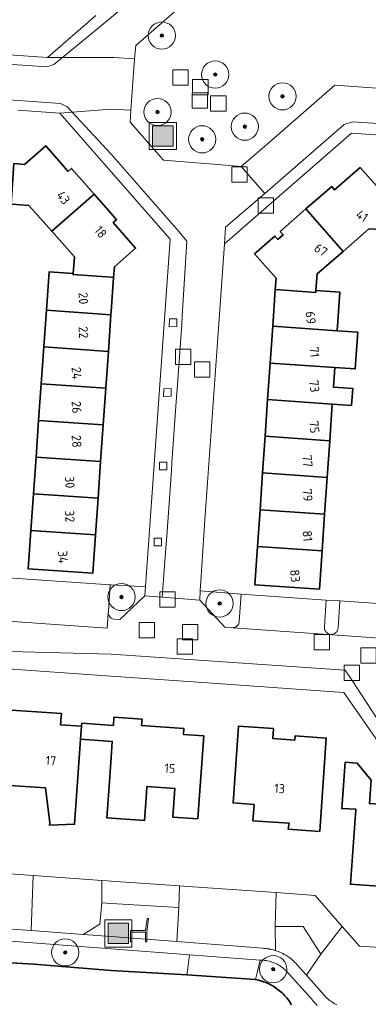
# Model space of a CAD drawing. Extents: x 154222 to 160093, y 456746 to 462495.
# Tile 131 of 254: x 157987 to 158038, y 461199 to 461344. Entities that reach past the tile are written whole.
import ezdxf
from ezdxf.enums import TextEntityAlignment as Align

# ---------------------------------------------------------------- set-up
doc = ezdxf.new("R2010")
doc.units = 0
doc.header["$LTSCALE"] = 0.75
doc.layers.get('0').update_dxf_attribs({"linetype": 'CONTINUOUS'})
for name, color, linetype, lineweight in [('B-XX-GK-BESCHOEIING-G', 252, 'GK-BESCHOEIING', 35), ('B-XX-GR-BEPLANTING_CULTUUR_BOSPLANTSOEN-GV', 252, 'CONTINUOUS', 18), ('B-XX-GR-BEPLANTING_CULTUUR_HEESTERS-GV', 252, 'CONTINUOUS', 18), ('B-XX-GR-BOOM-S', 252, 'CONTINUOUS', 25), ('B-XX-IE-MEUBILAIR_WEGMEUBILAIR-S', 252, 'CONTINUOUS', 25), ('B-XX-OG-BEBOUWING-GV', 6, 'CONTINUOUS', 35), ('B-XX-OG-BEBOUWING-T18', 1, 'CONTINUOUS', 18), ('B-XX-OG-TERREIN_CULTUURSCHEIDING-GV', 252, 'CONTINUOUS', 18), ('B-XX-OG-TERREIN_ERF-GV', 252, 'CONTINUOUS', 18), ('B-XX-OG-TERREIN_ONBEGROEID-GV', 252, 'CONTINUOUS', 18), ('B-XX-OG-WATER_SLOOT-GV', 252, 'CONTINUOUS', 18), ('B-XX-RI-GWA_RIOOLPUT-S', 252, 'CONTINUOUS', 25), ('B-XX-VH-VERHARDING_BETONSTRAATSTEEN-GV', 252, 'CONTINUOUS', 18), ('B-XX-VH-VERHARDING_TEGEL-GV', 252, 'CONTINUOUS', 18)]:
    doc.layers.add(name, color=color, linetype=linetype, lineweight=lineweight)
doc.styles.add('NLCS-ISO-M-T18', font='NLCS-ISO.ttf', dxfattribs={"height": 1.8})
doc.linetypes.add('GK-BESCHOEIING', pattern='A,30,-5,[1,NLCS.SHX,S=1,R=0,X=0,Y=0],-5', length=40)

# ---------------------------------------------------------------- blocks, each defined once
blk = doc.blocks.new('SIE-WEG_AFVALBAK-SO')
at = {"linetype": 'ByBlock', "lineweight": 18}
h = blk.add_hatch(color=0, dxfattribs=at)
h.dxf.hatch_style = 1
h.paths.add_polyline_path([(-1.5, -1.5), (1.5, -1.5), (1.5, 1.5), (-1.5, 1.5)])
at = {"color": 0, "linetype": 'ByBlock', "lineweight": 18}
for points in [[(-2, -2), (2, -2), (2, 2), (-2, 2)], [(-1.5, -1.5), (1.5, -1.5), (1.5, 1.5), (-1.5, 1.5)]]:
    blk.add_lwpolyline(points, close=True, dxfattribs=at)
blk = doc.blocks.new('SRI-PUT_INSPECTIEPUT_RIOOLPUT-SO')
at = {"color": 0, "linetype": 'ByBlock', "lineweight": 18}
blk.add_lwpolyline([(-1.125, -1.125), (1.125, -1.125), (1.125, 1.125), (-1.125, 1.125)], close=True, dxfattribs=at)
blk = doc.blocks.new('SIE-WEG_ZITBANK-SO')
at = {"color": 0, "linetype": 'ByBlock', "lineweight": 18}
blk.add_lwpolyline([(-0.91, -1.63), (-0.91, -0.2), (1.09, -0.2), (1.09, -1.63), (1.29, -1.63), (1.29, -0.21), (1.54, 1.78), (1.33, 1.78), (1.11, 0), (-1.11, 0), (-1.11, -1.63)], close=True, dxfattribs=at)
blk = doc.blocks.new('SGR-BOOM_01-SO')
at = {"linetype": 'ByBlock', "lineweight": 18}
h = blk.add_hatch(color=0, dxfattribs=at)
h.dxf.hatch_style = 1
edge = h.paths.add_edge_path()
edge.add_arc((0, 0), 0.25, 0, 360)
at = {"color": 0, "linetype": 'ByBlock', "lineweight": 18}
for radius in [2, 0.25]:
    blk.add_circle((0, 0), radius, dxfattribs=at)

msp = doc.modelspace()

# ---------------------------------------------------------------- linework, layer by layer
at = {"layer": 'B-XX-GK-BESCHOEIING-G'}
msp.add_lwpolyline([(158026.44, 461199.32), (158026.314, 461199.532), (158026.181, 461199.74), (158026.041, 461199.943), (158025.894, 461200.142), (158025.742, 461200.336), (158025.583, 461200.524), (158025.417, 461200.708), (158025.247, 461200.886), (158025.07, 461201.059), (158024.888, 461201.225), (158024.701, 461201.386), (158024.508, 461201.54), (158024.311, 461201.689), (158024.109, 461201.83), (158023.902, 461201.965), (158023.691, 461202.094), (158023.476, 461202.215), (158023.257, 461202.33), (158023.035, 461202.437), (158022.809, 461202.537), (158022.581, 461202.63), (158022.349, 461202.715), (158022.115, 461202.792), (158021.878, 461202.862), (158021.639, 461202.925), (158021.398, 461202.979), (158021.172, 461203.023), (158011.09, 461203.722), (158000, 461204.347), (157988.65, 461205.29), (157985.317, 461205.476)], dxfattribs=at)
at = {"layer": 'B-XX-GR-BEPLANTING_CULTUUR_BOSPLANTSOEN-GV'}
for points in [[(157998.617, 461217.593), (157988.56, 461218.301), (157988.275, 461210.231), (157995.902, 461209.653), (157998.31, 461211.149), (157998.611, 461214.303)], [(158011.975, 461216.654), (158010.02, 461216.791), (158009.913, 461213.614), (158009.625, 461208.595), (158022.224, 461207.616), (158022.351, 461207.61), (158022.478, 461207.601), (158022.605, 461207.59), (158022.731, 461207.577), (158022.858, 461207.562), (158022.984, 461207.544), (158023.109, 461207.524), (158023.176, 461207.512), (158023.235, 461207.502), (158023.36, 461207.477), (158023.484, 461207.451), (158023.608, 461207.422), (158023.731, 461207.391), (158023.854, 461207.357), (158023.977, 461207.322), (158024.098, 461207.284), (158024.027, 461210.835), (158024.197, 461215.792)], [(158021.828, 461205.888), (158011.471, 461206.674), (158011.218, 461204.715), (158011.09, 461203.722), (158021.172, 461203.023), (158021.395, 461203.999)]]:
    msp.add_lwpolyline(points, close=True, dxfattribs=at)
msp.add_lwpolyline([(158049.462, 461207.093), (158036.421, 461207.913), (158033.887, 461210.832), (158030.754, 461206.746), (158028.629, 461203.673), (158031.572, 461200.355), (158031.745, 461200.203), (158031.923, 461200.056), (158032.106, 461199.916), (158032.293, 461199.783), (158032.485, 461199.656), (158032.682, 461199.535), (158032.882, 461199.422), (158033.087, 461199.316)], dxfattribs=at)
at = {"layer": 'B-XX-GR-BEPLANTING_CULTUUR_HEESTERS-GV'}
for points in [[(158000, 461260.961), (157999.85, 461260.97), (157999.58, 461257.1), (157999.568, 461256.817), (157999.637, 461256.542), (157999.786, 461256.295), (158000, 461256.103), (158000.189, 461255.999), (158000.4, 461255.95), (158001.28, 461255.9), (158004.94, 461259.36), (158005.033, 461260.673)], [(158019.07, 461259.6), (158013.066, 461260.077), (158012.98, 461258.75), (158016.67, 461254.79), (158017.69, 461254.7), (158017.829, 461254.69), (158017.953, 461254.703), (158018.04, 461254.719), (158018.124, 461254.744), (158018.206, 461254.776), (158018.285, 461254.815), (158018.36, 461254.862), (158018.43, 461254.915), (158018.495, 461254.974), (158018.555, 461255.038), (158018.608, 461255.108), (158018.655, 461255.183), (158018.695, 461255.261), (158018.728, 461255.343), (158018.753, 461255.427), (158018.77, 461255.514), (158018.78, 461255.601), (158018.78, 461255.61)], [(158033.55, 461258.61), (158031.53, 461258.75), (158031.27, 461254.8), (158031.27, 461254.797), (158031.266, 461254.708), (158031.27, 461254.618), (158031.282, 461254.53), (158031.302, 461254.442), (158031.329, 461254.357), (158031.364, 461254.274), (158031.407, 461254.195), (158031.456, 461254.12), (158031.511, 461254.05), (158031.573, 461253.985), (158031.64, 461253.926), (158031.712, 461253.872), (158031.789, 461253.826), (158031.87, 461253.787), (158031.953, 461253.755), (158032.04, 461253.73), (158032.128, 461253.713), (158032.217, 461253.705), (158032.306, 461253.704), (158032.396, 461253.711), (158032.484, 461253.726), (158032.571, 461253.749), (158032.655, 461253.779), (158032.736, 461253.817), (158032.814, 461253.862), (158032.887, 461253.914), (158032.955, 461253.972), (158033.018, 461254.036), (158033.075, 461254.105), (158033.126, 461254.179), (158033.169, 461254.258), (158033.206, 461254.34), (158033.235, 461254.424), (158033.256, 461254.511), (158033.27, 461254.6)], [(158000, 461217.496), (157998.617, 461217.593), (157998.611, 461214.303), (158000, 461214.218), (158009.913, 461213.614), (158010.02, 461216.791)], [(158029.931, 461215.387), (158024.197, 461215.792), (158024.027, 461210.835), (158028.135, 461210.816), (158030.754, 461206.746), (158033.887, 461210.832)]]:
    msp.add_lwpolyline(points, close=True, dxfattribs=at)
msp.add_lwpolyline([(157984.768, 461210.496), (157988.275, 461210.231), (157988.56, 461218.301), (157976.12, 461219.177)], dxfattribs=at)
at = {"layer": 'B-XX-OG-BEBOUWING-GV'}
for points in [[(157993.7, 461321.69), (157990.41, 461325.45), (157987.28, 461322.71), (157985.735, 461322.818), (157985.318, 461316.863), (157985.5, 461316.85), (157987.94, 461316.68), (157991.273, 461312.897), (157997.49, 461318.355), (157994.2, 461322.12)], [(158039.27, 461319.1), (158036.53, 461322.25), (158032.76, 461318.96), (158032.33, 461319.45), (158028.565, 461316.165), (158033.993, 461309.943), (158037.8, 461313.25), (158040.26, 461313.08), (158040.467, 461313.066), (158040.866, 461318.989)], [(158000, 461315.483), (157997.49, 461318.355), (157991.273, 461312.897), (157994.6, 461309.12), (157994.43, 461306.68), (157994.42, 461306.535), (158000, 461306.143), (158000.351, 461306.118), (158000.46, 461307.67), (158003.58, 461310.4), (158000.29, 461314.16), (158000.78, 461314.59)], [(158033.993, 461309.943), (158028.565, 461316.165), (158024.8, 461312.88), (158025.23, 461312.39), (158024.436, 461311.697), (158024.006, 461312.189), (158021.032, 461309.589), (158024.17, 461306), (158024.055, 461304.335), (158030.003, 461303.923), (158030.02, 461304.19), (158030.18, 461306.63)], [(157994.43, 461306.68), (157990.89, 461306.92), (157990.494, 461301.285), (157999.965, 461300.62), (158000, 461301.119), (158000.351, 461306.118), (158000, 461306.143), (157994.42, 461306.535)], [(158030.003, 461303.923), (158024.055, 461304.335), (158023.683, 461298.948), (158033.159, 461298.291), (158033.55, 461303.94), (158030.02, 461304.19)], [(157999.965, 461300.62), (157990.494, 461301.285), (157990.117, 461295.9), (157999.587, 461295.234)], [(158033.159, 461298.291), (158023.683, 461298.948), (158023.309, 461293.537), (158032.784, 461292.88), (158035.777, 461292.672), (158036.152, 461298.084)], [(157999.587, 461295.234), (157990.117, 461295.9), (157989.738, 461290.512), (157999.208, 461289.847)], [(158032.784, 461292.88), (158023.309, 461293.537), (158022.939, 461288.177), (158032.413, 461287.521), (158035.249, 461287.329), (158035.422, 461289.823), (158032.586, 461290.014)], [(157999.208, 461289.847), (157989.738, 461290.512), (157989.36, 461285.125), (157998.83, 461284.46)], [(158032.413, 461287.521), (158022.939, 461288.177), (158022.566, 461282.789), (158032.04, 461282.132)], [(157998.83, 461284.46), (157989.36, 461285.125), (157988.982, 461279.739), (157998.452, 461279.074)], [(158032.04, 461282.132), (158022.566, 461282.789), (158022.194, 461277.403), (158031.667, 461276.746)], [(157998.452, 461279.074), (157988.982, 461279.739), (157988.605, 461274.353), (157998.074, 461273.687)], [(158031.667, 461276.746), (158022.194, 461277.403), (158021.822, 461272.015), (158031.293, 461271.358)], [(157998.074, 461273.687), (157988.605, 461274.353), (157988.226, 461268.966), (157997.695, 461268.3)], [(158031.293, 461271.358), (158021.822, 461272.015), (158021.45, 461266.629), (158030.92, 461265.972)], [(157997.695, 461268.3), (157988.226, 461268.966), (157987.83, 461263.33), (157997.3, 461262.67)], [(158030.92, 461265.972), (158021.45, 461266.629), (158021.06, 461260.99), (158030.53, 461260.34)], [(157992.69, 461242.07), (157983.89, 461242.69), (157983.63, 461238.84), (157984.83, 461238.76), (157984.33, 461231.58), (157990.366, 461231.162), (157990.983, 461226.028), (157990.961, 461225.718), (157994.631, 461225.837), (157995.514, 461238.307), (157995.65, 461240.22), (157992.58, 461240.43)], [(158004.52, 461241.25), (158000.41, 461241.54), (158000.326, 461240.34), (157995.681, 461240.663), (157995.65, 461240.22), (157995.514, 461238.307), (158000.163, 461237.983), (158000, 461235.647), (157999.66, 461230.76), (157999.382, 461226.77), (158004.877, 461226.38), (158005.16, 461230.37), (158005.23, 461231.37), (158009.32, 461231.09), (158009.17, 461228.99), (158009.026, 461226.888), (158012.691, 461226.636), (158012.841, 461228.738), (158013.563, 461238.811), (158010.59, 461239.02), (158010.65, 461239.91), (158004.45, 461240.34)], [(158023.795, 461239.879), (158018.678, 461240.24), (158017.871, 461228.969), (158020.953, 461228.749), (158020.782, 461226.347), (158026.118, 461225.972), (158025.951, 461225.101), (158030.587, 461224.775), (158031.544, 461238.473), (158026.956, 461238.796), (158026.914, 461238.198), (158023.692, 461238.424)], [(158036.057, 461234.816), (158034.298, 461234.938), (158033.819, 461228.135), (158035.855, 461228.051), (158035.851, 461227.992), (158035.079, 461217.014), (158046.76, 461216.199), (158046.551, 461213.207), (158049.863, 461212.977), (158050.884, 461227.95), (158045.065, 461228.354), (158045.148, 461230.389), (158044.419, 461230.018), (158044.058, 461230.721), (158041.325, 461229.428), (158041.268, 461228.618), (158037.861, 461228.854), (158038.105, 461232.324)]]:
    msp.add_lwpolyline(points, close=True, dxfattribs=at)
at = {"layer": 'B-XX-OG-TERREIN_CULTUURSCHEIDING-GV'}
for points in [[(158011.93, 461347.45), (158003.59, 461340.18), (158003.439, 461338.186), (158002.87, 461330.66), (158002.78, 461328.91), (158007.69, 461323.31), (158017.417, 461322.524), (158019.07, 461322.39), (158022.8, 461325.64), (158032.77, 461334.34), (158043.06, 461333.59)], [(157985.317, 461205.476), (157988.65, 461205.291), (158000, 461204.347), (158011.09, 461203.722), (158011.218, 461204.715), (158011.471, 461206.674), (158000, 461207.544), (157984.624, 461208.704)], [(158030.221, 461199.234), (158030.036, 461199.42), (158029.856, 461199.611), (158029.682, 461199.808), (158029.514, 461200.009), (158029.352, 461200.216), (158025.671, 461204.291), (158025.519, 461204.436), (158025.362, 461204.575), (158025.199, 461204.708), (158025.032, 461204.835), (158024.859, 461204.955), (158024.683, 461205.068), (158024.502, 461205.175), (158024.317, 461205.275), (158024.129, 461205.368), (158023.937, 461205.453), (158023.742, 461205.531), (158023.544, 461205.602), (158023.344, 461205.665), (158023.141, 461205.72), (158022.937, 461205.768), (158022.73, 461205.807), (158022.523, 461205.839), (158022.314, 461205.863), (158022.105, 461205.879), (158021.895, 461205.887), (158021.828, 461205.888), (158021.395, 461203.999), (158021.172, 461203.023), (158021.398, 461202.979), (158021.639, 461202.925), (158021.878, 461202.862), (158022.115, 461202.792), (158022.349, 461202.715), (158022.581, 461202.63), (158022.809, 461202.537), (158023.035, 461202.437), (158023.257, 461202.33), (158023.476, 461202.215), (158023.691, 461202.094), (158023.902, 461201.966), (158024.109, 461201.83), (158024.311, 461201.689), (158024.508, 461201.54), (158024.701, 461201.386), (158024.888, 461201.225), (158025.07, 461201.059), (158025.247, 461200.886), (158025.418, 461200.708), (158025.582, 461200.524), (158025.742, 461200.336), (158025.894, 461200.142), (158026.041, 461199.943), (158026.181, 461199.74), (158026.314, 461199.532), (158026.44, 461199.32)]]:
    msp.add_lwpolyline(points, dxfattribs=at)
for points in [[(158000, 461214.218), (157998.611, 461214.303), (157998.31, 461211.149), (157995.902, 461209.653), (158000, 461209.343), (158009.625, 461208.595), (158009.913, 461213.614)], [(158028.135, 461210.816), (158024.027, 461210.835), (158024.098, 461207.284), (158024.297, 461207.217), (158024.52, 461207.134), (158024.74, 461207.044), (158024.958, 461206.946), (158025.171, 461206.841), (158025.381, 461206.729), (158025.588, 461206.61), (158025.79, 461206.484), (158025.988, 461206.351), (158026.181, 461206.212), (158026.369, 461206.066), (158026.552, 461205.915), (158026.731, 461205.756), (158026.903, 461205.593), (158027.071, 461205.423), (158027.232, 461205.248), (158028.629, 461203.673), (158030.754, 461206.746)]]:
    msp.add_lwpolyline(points, close=True, dxfattribs=at)
at = {"layer": 'B-XX-OG-TERREIN_ERF-GV'}
for points in [[(157939.13, 461349.92), (157938.56, 461342.02), (157990.66, 461338.42), (157997.73, 461344.56)], [(157976.94, 461262.57), (157999.85, 461260.97), (158000, 461260.961), (158005.033, 461260.673), (158005.135, 461262.113), (158008.65, 461311.72), (158000, 461321.627), (157992.48, 461330.24), (157986.286, 461330.681)], [(158087.825, 461323.648), (158035.26, 461327.27), (158026.145, 461319.352), (158016.61, 461311.07), (158015.54, 461295.89), (158013.75, 461270.54), (158013.16, 461261.54), (158013.066, 461260.077), (158019.07, 461259.6), (158031.53, 461258.75), (158033.55, 461258.61), (158041.22, 461258.11)], [(157985.735, 461322.818), (157987.28, 461322.71), (157990.41, 461325.45), (157993.7, 461321.69), (157994.2, 461322.12), (157997.49, 461318.355), (158000, 461315.483), (158000.78, 461314.59), (158000.29, 461314.16), (158003.58, 461310.4), (158000.46, 461307.67), (158000.351, 461306.118), (158000, 461301.119), (157999.965, 461300.62), (157999.587, 461295.234), (157999.208, 461289.847), (157998.83, 461284.46), (157998.452, 461279.074), (157998.074, 461273.687), (157997.695, 461268.3), (157997.3, 461262.67), (157987.83, 461263.33), (157988.226, 461268.966), (157988.605, 461274.353), (157988.982, 461279.739), (157989.36, 461285.125), (157989.738, 461290.512), (157990.117, 461295.9), (157990.494, 461301.285), (157990.89, 461306.92), (157994.43, 461306.68), (157994.6, 461309.12), (157991.273, 461312.897), (157987.94, 461316.68), (157985.5, 461316.85)], [(158037.8, 461313.25), (158033.993, 461309.943), (158030.18, 461306.63), (158030.02, 461304.19), (158033.55, 461303.94), (158033.159, 461298.291), (158036.152, 461298.084), (158035.777, 461292.672), (158032.784, 461292.88), (158032.586, 461290.014), (158035.422, 461289.823), (158035.249, 461287.329), (158032.413, 461287.521), (158032.04, 461282.132), (158031.667, 461276.746), (158031.293, 461271.358), (158030.92, 461265.972), (158030.53, 461260.34), (158021.06, 461260.99), (158021.45, 461266.629), (158021.822, 461272.015), (158022.194, 461277.403), (158022.566, 461282.789), (158022.939, 461288.177), (158023.309, 461293.537), (158023.683, 461298.948), (158024.055, 461304.335), (158024.17, 461306), (158021.032, 461309.589), (158024.006, 461312.189), (158024.436, 461311.697), (158025.23, 461312.39), (158024.8, 461312.88), (158028.565, 461316.165), (158032.33, 461319.45), (158032.76, 461318.96), (158036.53, 461322.25), (158039.27, 461319.1)], [(158041.385, 461234.711), (158034.102, 461245.193), (158032.025, 461245.315), (158014.119, 461246.577), (158000, 461247.571), (157983.395, 461248.741), (157971.678, 461239.533), (157960.816, 461240.294), (157904.75, 461244.222), (157838.362, 461248.873)], [(157983.89, 461242.69), (157992.69, 461242.07), (157992.58, 461240.43), (157995.65, 461240.22), (157995.681, 461240.663), (158000.326, 461240.34), (158000.41, 461241.54), (158004.52, 461241.25), (158004.45, 461240.34), (158010.65, 461239.91), (158010.59, 461239.02), (158013.563, 461238.811), (158012.841, 461228.738), (158012.691, 461226.636), (158009.026, 461226.888), (158009.17, 461228.99), (158009.32, 461231.09), (158005.23, 461231.37), (158005.16, 461230.37), (158004.877, 461226.38), (157999.382, 461226.77), (157999.66, 461230.76), (158000, 461235.647), (158000.163, 461237.983), (157995.514, 461238.307), (157994.631, 461225.837), (157990.961, 461225.718), (157990.983, 461226.028), (157990.366, 461231.162), (157984.33, 461231.58)], [(157877.769, 461219.114), (157895.955, 461217.826), (157933.633, 461215.158), (157940.816, 461214.649), (157964.672, 461212.96), (157968.693, 461212.675), (157972.723, 461216.203), (157971.459, 461217.574), (157973.711, 461219.651), (157975.029, 461218.222), (157976.12, 461219.177), (157988.56, 461218.301), (157998.617, 461217.593), (158000, 461217.496), (158010.02, 461216.791), (158011.975, 461216.654), (158024.197, 461215.792), (158029.931, 461215.387), (158033.887, 461210.832), (158036.421, 461207.913), (158049.462, 461207.093)]]:
    msp.add_lwpolyline(points, dxfattribs=at)
for points in [[(158023.795, 461239.879), (158023.692, 461238.424), (158026.914, 461238.198), (158026.956, 461238.796), (158031.544, 461238.473), (158030.587, 461224.775), (158025.951, 461225.101), (158026.118, 461225.972), (158020.782, 461226.347), (158020.953, 461228.749), (158017.871, 461228.969), (158018.678, 461240.24)], [(158036.057, 461234.816), (158038.105, 461232.324), (158037.861, 461228.854), (158041.268, 461228.618), (158041.325, 461229.428), (158044.058, 461230.721), (158044.419, 461230.018), (158045.148, 461230.389), (158045.065, 461228.354), (158050.884, 461227.95), (158049.863, 461212.977), (158046.551, 461213.207), (158046.76, 461216.199), (158035.079, 461217.014), (158035.851, 461227.992), (158035.855, 461228.051), (158033.819, 461228.135), (158034.298, 461234.938)]]:
    msp.add_lwpolyline(points, close=True, dxfattribs=at)
at = {"layer": 'B-XX-OG-TERREIN_ONBEGROEID-GV'}
for points in [[(158009.62, 461298.904), (158009.615, 461300.025), (158008.549, 461300.021), (158008.517, 461298.881)], [(158008.781, 461288.661), (158008.776, 461289.783), (158007.71, 461289.778), (158007.678, 461288.638)], [(158008.165, 461277.869), (158008.16, 461278.99), (158007.094, 461278.985), (158007.062, 461277.846)], [(158007.385, 461266.708), (158007.38, 461267.829), (158006.314, 461267.824), (158006.282, 461266.685)]]:
    msp.add_lwpolyline(points, close=True, dxfattribs=at)
at = {"layer": 'B-XX-OG-WATER_SLOOT-GV'}
msp.add_lwpolyline([(158026.44, 461199.32), (158026.314, 461199.532), (158026.181, 461199.74), (158026.041, 461199.943), (158025.894, 461200.142), (158025.742, 461200.336), (158025.582, 461200.524), (158025.418, 461200.708), (158025.247, 461200.886), (158025.07, 461201.059), (158024.888, 461201.225), (158024.701, 461201.386), (158024.508, 461201.54), (158024.311, 461201.689), (158024.109, 461201.83), (158023.902, 461201.966), (158023.691, 461202.094), (158023.476, 461202.215), (158023.257, 461202.33), (158023.035, 461202.437), (158022.809, 461202.537), (158022.581, 461202.63), (158022.349, 461202.715), (158022.115, 461202.792), (158021.878, 461202.862), (158021.639, 461202.925), (158021.398, 461202.979), (158021.172, 461203.023), (158011.09, 461203.722), (158000, 461204.347), (157988.65, 461205.291), (157985.317, 461205.476)], dxfattribs=at)
at = {"layer": 'B-XX-VH-VERHARDING_BETONSTRAATSTEEN-GV'}
for points in [[(158018.351, 461414.189), (158012.72, 461414.63), (158011.68, 461399.78), (158011.679, 461399.764), (158008.296, 461352.14), (158007.714, 461350.976), (158000, 461344.28), (157992.863, 461338.418), (158000, 461338.412), (158000.448, 461338.412), (158003.439, 461338.186), (158003.59, 461340.18), (158011.93, 461347.45), (158013.74, 461349.04), (158015.05, 461367.59), (158016.41, 461387.39), (158016.93, 461394.45), (158016.931, 461394.495), (158016.94, 461394.671), (158016.958, 461394.845), (158016.959, 461394.853), (158017.871, 461407.626), (158017.876, 461407.723), (158017.89, 461407.9)], [(157938.463, 461340.623), (157912.944, 461342.32), (157912.45, 461337.358), (157937.505, 461335.556), (157992.579, 461331.636), (157993.535, 461331.161), (157994.266, 461330.375), (158000, 461330.808), (158002.87, 461330.66), (158003.439, 461338.186), (158000.448, 461338.412), (158000, 461338.412), (157992.863, 461338.418), (157991.578, 461337.363), (157990.563, 461337.023)], [(158002.87, 461330.66), (158000, 461330.808), (157994.266, 461330.375), (158000, 461324.212), (158009.931, 461312.838), (158011.086, 461311.437), (158010.4, 461300.45), (158010.34, 461299.26), (158009.67, 461289.73), (158009.57, 461288.57), (158008.9, 461278.9), (158008.82, 461277.78), (158008.17, 461268.12), (158008.08, 461266.98), (158007.463, 461259.169), (158012.98, 461258.75), (158013.066, 461260.077), (158013.16, 461261.54), (158013.75, 461270.54), (158015.54, 461295.89), (158016.61, 461311.07), (158016.779, 461313.469), (158022.508, 461318.445), (158019.07, 461322.39), (158017.417, 461322.524), (158007.69, 461323.31), (158002.78, 461328.91)], [(157999.85, 461260.97), (157976.94, 461262.57), (157976.629, 461257.677), (157976.536, 461256.215), (157999.426, 461254.605), (157999.568, 461256.817), (157999.58, 461257.1)]]:
    msp.add_lwpolyline(points, close=True, dxfattribs=at)
for points in [[(157938.463, 461340.623), (157990.563, 461337.023), (157991.578, 461337.363), (157992.863, 461338.418), (157990.66, 461338.42), (157938.56, 461342.02)], [(157986.286, 461330.681), (157992.48, 461330.24), (157994.266, 461330.375), (157993.535, 461331.161), (157992.579, 461331.636), (157937.505, 461335.556)], [(158043.06, 461333.59), (158032.77, 461334.34), (158022.8, 461325.64), (158019.07, 461322.39), (158022.508, 461318.445), (158034.145, 461328.553), (158035.377, 461328.966), (158079.102, 461326.077)], [(158040.83, 461253.043), (158017.829, 461254.69), (158017.69, 461254.7), (158016.67, 461254.79), (158012.98, 461258.75), (158007.463, 461259.169), (158004.94, 461259.36), (158001.28, 461255.9), (158000.4, 461255.95), (158000.189, 461255.999), (158000, 461256.103), (157999.786, 461256.295), (157999.637, 461256.542), (157999.568, 461256.817), (157999.426, 461254.605), (157976.536, 461256.215)], [(158041.305, 461237.805), (158035.328, 461246.912), (158034.328, 461248.435), (158000, 461250.819), (157981.387, 461251.296), (157970.174, 461242.856), (157904.977, 461247.449), (157904.75, 461244.222), (157960.816, 461240.294), (157971.678, 461239.533), (157983.395, 461248.741), (158000, 461247.571), (158014.119, 461246.577), (158032.025, 461245.315), (158034.102, 461245.193), (158041.385, 461234.711)], [(157981.387, 461251.296), (158000, 461250.819), (158034.328, 461248.435), (158035.328, 461246.912), (158041.305, 461237.805)]]:
    msp.add_lwpolyline(points, dxfattribs=at)
at = {"layer": 'B-XX-VH-VERHARDING_TEGEL-GV'}
for points in [[(157997.73, 461344.56), (157990.66, 461338.42), (157992.863, 461338.418), (158000, 461344.28)], [(158079.102, 461326.077), (158035.377, 461328.966), (158034.145, 461328.553), (158022.508, 461318.445), (158016.779, 461313.469), (158016.61, 461311.07), (158026.145, 461319.352), (158035.26, 461327.27), (158087.825, 461323.648)], [(158041.22, 461258.11), (158033.55, 461258.61), (158033.27, 461254.6), (158033.256, 461254.511), (158033.235, 461254.424), (158033.206, 461254.34), (158033.169, 461254.258), (158033.126, 461254.179), (158033.075, 461254.105), (158033.018, 461254.036), (158032.955, 461253.972), (158032.887, 461253.914), (158032.814, 461253.862), (158032.736, 461253.817), (158032.655, 461253.779), (158032.571, 461253.749), (158032.484, 461253.726), (158032.396, 461253.711), (158032.306, 461253.704), (158032.217, 461253.705), (158032.128, 461253.713), (158032.04, 461253.73), (158031.953, 461253.755), (158031.87, 461253.787), (158031.789, 461253.826), (158031.712, 461253.872), (158031.64, 461253.926), (158031.573, 461253.985), (158031.511, 461254.05), (158031.456, 461254.12), (158031.407, 461254.195), (158031.364, 461254.274), (158031.329, 461254.357), (158031.302, 461254.442), (158031.282, 461254.53), (158031.27, 461254.618), (158031.266, 461254.708), (158031.27, 461254.797), (158031.27, 461254.8), (158031.53, 461258.75), (158019.07, 461259.6), (158018.78, 461255.61), (158018.78, 461255.601), (158018.77, 461255.514), (158018.753, 461255.427), (158018.728, 461255.343), (158018.695, 461255.261), (158018.655, 461255.183), (158018.608, 461255.108), (158018.555, 461255.038), (158018.495, 461254.974), (158018.43, 461254.915), (158018.36, 461254.862), (158018.285, 461254.815), (158018.206, 461254.776), (158018.124, 461254.744), (158018.04, 461254.719), (158017.953, 461254.703), (158017.829, 461254.69), (158040.83, 461253.043)], [(158033.087, 461199.316), (158032.882, 461199.422), (158032.682, 461199.535), (158032.485, 461199.656), (158032.293, 461199.783), (158032.106, 461199.916), (158031.923, 461200.056), (158031.745, 461200.203), (158031.572, 461200.355), (158028.629, 461203.673), (158027.232, 461205.248), (158027.071, 461205.423), (158026.903, 461205.593), (158026.731, 461205.756), (158026.552, 461205.915), (158026.369, 461206.066), (158026.181, 461206.212), (158025.988, 461206.351), (158025.79, 461206.484), (158025.588, 461206.61), (158025.381, 461206.729), (158025.171, 461206.841), (158024.958, 461206.946), (158024.74, 461207.044), (158024.52, 461207.134), (158024.297, 461207.217), (158024.098, 461207.284), (158023.977, 461207.322), (158023.854, 461207.357), (158023.731, 461207.391), (158023.608, 461207.422), (158023.484, 461207.451), (158023.36, 461207.477), (158023.235, 461207.502), (158023.176, 461207.512), (158023.109, 461207.524), (158022.984, 461207.544), (158022.858, 461207.562), (158022.731, 461207.577), (158022.605, 461207.59), (158022.478, 461207.601), (158022.351, 461207.61), (158022.224, 461207.616), (158009.625, 461208.595), (158000, 461209.343), (157995.902, 461209.653), (157988.275, 461210.231), (157984.768, 461210.496)], [(157984.624, 461208.704), (158000, 461207.544), (158011.471, 461206.674), (158021.828, 461205.888), (158021.895, 461205.887), (158022.105, 461205.879), (158022.314, 461205.863), (158022.523, 461205.839), (158022.73, 461205.807), (158022.937, 461205.768), (158023.141, 461205.72), (158023.344, 461205.665), (158023.544, 461205.602), (158023.742, 461205.531), (158023.937, 461205.453), (158024.129, 461205.368), (158024.317, 461205.275), (158024.502, 461205.175), (158024.683, 461205.068), (158024.859, 461204.955), (158025.032, 461204.835), (158025.199, 461204.708), (158025.362, 461204.575), (158025.519, 461204.436), (158025.671, 461204.291), (158029.352, 461200.216), (158029.514, 461200.009), (158029.682, 461199.808), (158029.856, 461199.611), (158030.036, 461199.42), (158030.221, 461199.234)]]:
    msp.add_lwpolyline(points, dxfattribs=at)
for points in [[(158000, 461324.212), (157994.266, 461330.375), (157992.48, 461330.24), (158000, 461321.627), (158008.65, 461311.72), (158005.135, 461262.113), (158005.033, 461260.673), (158004.94, 461259.36), (158007.463, 461259.169), (158008.08, 461266.98), (158008.17, 461268.12), (158008.82, 461277.78), (158008.9, 461278.9), (158009.57, 461288.57), (158009.67, 461289.73), (158010.34, 461299.26), (158010.4, 461300.45), (158011.086, 461311.437), (158009.931, 461312.838)], [(158008.549, 461300.021), (158009.615, 461300.025), (158009.62, 461298.904), (158008.517, 461298.881)], [(158007.71, 461289.778), (158008.776, 461289.783), (158008.781, 461288.661), (158007.678, 461288.638)], [(158007.094, 461278.985), (158008.16, 461278.99), (158008.165, 461277.869), (158007.062, 461277.846)], [(158006.314, 461267.824), (158007.38, 461267.829), (158007.385, 461266.708), (158006.282, 461266.685)]]:
    msp.add_lwpolyline(points, close=True, dxfattribs=at)

# ---------------------------------------------------------------- block references
at = {"layer": 'B-XX-GR-BOOM-S'}
for p in [(158007.43, 461341.62), (158015.262, 461335.891), (158025.12, 461332.7), (158006.79, 461330.4), (158019.58, 461328.25), (158013.35, 461326.39), (158001.505, 461259.191), (158015.901, 461258.256), (157993.262, 461207.019), (158023.76, 461204.54)]:
    msp.add_blockref('SGR-BOOM_01-SO', p, dxfattribs=at)
at = {"layer": 'B-XX-IE-MEUBILAIR_WEGMEUBILAIR-S'}
for name, p in [('SIE-WEG_AFVALBAK-SO', (158007.576, 461326.873)), ('SIE-WEG_AFVALBAK-SO', (158001.048, 461209.803)), ('SIE-WEG_ZITBANK-SO', (158003.926, 461210.206))]:
    msp.add_blockref(name, p, dxfattribs=at)
at = {"layer": 'B-XX-RI-GWA_RIOOLPUT-S'}
for p in [(158010.16, 461335.49), (158013.07, 461334.07), (158012.99, 461332.11), (158015.71, 461331.66), (158018.832, 461321.238), (158022.661, 461316.688), (158010.53, 461294.45), (158013.34, 461292.59), (158008.24, 461258.81), (158005.222, 461254.325), (158011.603, 461254.051), (158030.88, 461252.564), (158010.78, 461251.91), (158037.71, 461250.621), (158035.28, 461248.06)]:
    msp.add_blockref('SRI-PUT_INSPECTIEPUT_RIOOLPUT-SO', p, dxfattribs=at)

# ---------------------------------------------------------------- texts
at = {"layer": 'B-XX-OG-BEBOUWING-T18', "style": 'NLCS-ISO-M-T18'}
for s, rotation, p in [('43', 308.5, (157992.976, 461317.825)), ('41', 326.7, (158036.788, 461315.15)), ('18', 308.5, (157998.445, 461312.779)), ('67', 326.7, (158030.75, 461310.15)), ('20', 273.7, (157995.929, 461303.05)), ('69', 275.8, (158029.254, 461300.199)), ('22', 273.7, (157995.929, 461298.05)), ('71', 275.8, (158029.788, 461295.15)), ('24', 273.7, (157994.929, 461292.05)), ('73', 275.8, (158029.788, 461290.15)), ('26', 273.7, (157994.929, 461287.05)), ('75', 275.8, (158029.788, 461284.15)), ('28', 273.7, (157994.929, 461282.05)), ('77', 275.8, (158028.788, 461279.15)), ('30', 273.7, (157993.929, 461276.05)), ('79', 275.8, (158028.788, 461274.15)), ('32', 273.7, (157993.929, 461271.05)), ('81', 275.8, (158028.788, 461268.15)), ('34', 273.7, (157992.929, 461265.05)), ('83', 275.8, (158026.972, 461262.296)), ('17', 355.8, (157991.152, 461235.152)), ('15', 355.8, (158008.608, 461234.029)), ('13', 355.9, (158024.693, 461231.081))]:
    msp.add_text(s, height=1.35, rotation=rotation, dxfattribs=at).set_placement(p, align=Align.MIDDLE_CENTER)

doc.saveas('drawing.dxf')
